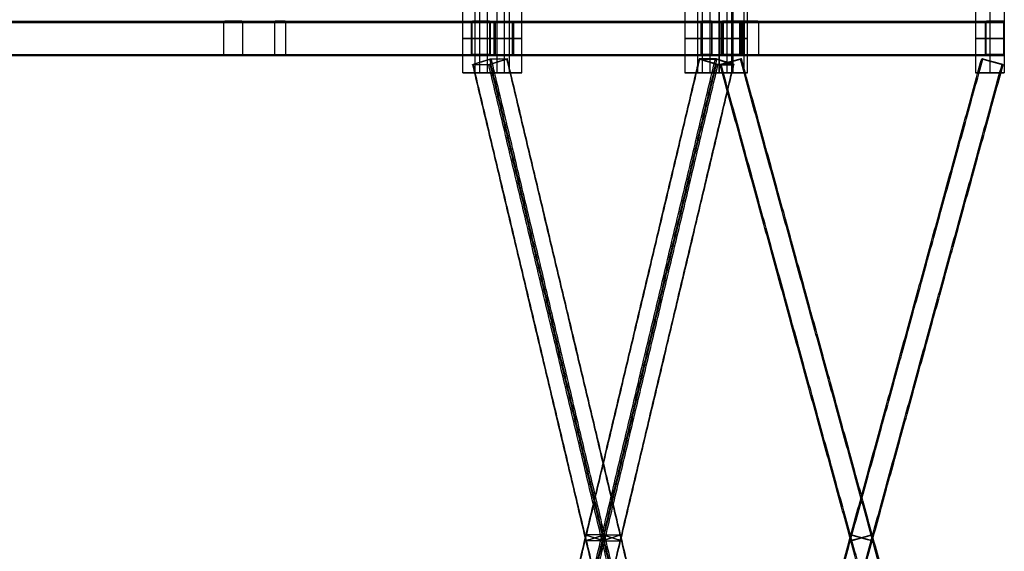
# Model space of a CAD drawing. Header units: metres. Extents: x -0.48 to 6.79, y -0.06 to 3.56.
# Tile 11 of 13: x 5.06 to 6.79, y 0.85 to 1.78. Entities that reach past the tile are written whole.
import ezdxf

# ---------------------------------------------------------------- set-up
doc = ezdxf.new("R2010")
doc.units = ezdxf.units.M
doc.layers.add('0 - Default', color=18, linetype='Continuous', true_color=0x000000)

msp = doc.modelspace()

# ---------------------------------------------------------------- linework, layer by layer
at = {"layer": '0 - Default'}
for p, q in [((5.8681, 1.7796, 1.6698), (5.8681, 1.7776, 1.6698)), ((5.9083, 1.7776, 1.6001), (5.9083, 1.7796, 1.6001)), ((6.264, 1.7776, 1.9009), (6.264, 1.7796, 1.9009)), ((6.3064, 1.7776, 1.8274), (6.3064, 1.7796, 1.8274)), ((6.311, 1.7796, 0.0974), (6.311, 1.7776, 0.0974)), ((6.7694, 1.7796, 0.0997), (6.7694, 1.7776, 0.0997)), ((5.8512, 1.7496, 1.66), (5.853, 1.7496, 1.661)), ((5.8832, 1.7496, 1.6786), (5.885, 1.7496, 1.6796)), ((5.8914, 1.7496, 1.5904), (5.8931, 1.7496, 1.5914)), ((5.9235, 1.7496, 1.6088), (5.9252, 1.7496, 1.6098)), ((6.2542, 1.7496, 1.8841), (6.2552, 1.7496, 1.8858)), ((6.2728, 1.7496, 1.9161), (6.2738, 1.7496, 1.9178)), ((6.2869, 1.7496, 1.8273), (6.2889, 1.7496, 1.8273)), ((6.2915, 1.7496, 0.0973), (6.2935, 1.7496, 0.0974)), ((6.3239, 1.7496, 1.8274), (6.3259, 1.7496, 1.8274)), ((6.3285, 1.7496, 0.0974), (6.3305, 1.7496, 0.0975)), ((6.7525, 1.7496, 0.0899), (6.7542, 1.7496, 0.0909)), ((6.7846, 1.7496, 0.1084), (6.7863, 1.7496, 0.1094)), ((5.8681, 1.7216, 1.6698), (5.8681, 1.7196, 1.6698)), ((5.9005, 1.714, 1.6421), (5.8989, 1.7134, 1.6411)), ((5.9083, 1.7196, 1.6001), (5.9083, 1.7216, 1.6001)), ((6.264, 1.7196, 1.9009), (6.264, 1.7216, 1.9009)), ((6.2672, 1.7134, 1.8537), (6.2655, 1.714, 1.8528)), ((6.3064, 1.7196, 1.8274), (6.3064, 1.7216, 1.8274)), ((6.311, 1.7216, 0.0974), (6.311, 1.7196, 0.0974)), ((6.3233, 1.7134, 0.0572), (6.3252, 1.714, 0.0572)), ((6.7466, 1.714, 0.0572), (6.7486, 1.7134, 0.0572)), ((6.7694, 1.7216, 0.0997), (6.7694, 1.7196, 0.0997)), ((5.8697, 1.7042, 1.6242), (5.868, 1.7036, 1.6233)), ((5.8703, 1.7088, 1.6569), (5.8693, 1.7088, 1.6587)), ((5.8993, 1.7088, 1.6067), (5.8983, 1.7088, 1.6084)), ((6.2678, 1.7088, 1.8864), (6.2668, 1.7088, 1.8882)), ((6.2876, 1.7036, 0.0572), (6.2895, 1.7042, 0.0572)), ((6.2968, 1.7088, 1.8362), (6.2958, 1.7088, 1.8379)), ((6.2981, 1.7036, 1.8716), (6.2964, 1.7042, 1.8706)), ((6.3064, 1.7088, 0.0272), (6.3064, 1.7088, 0.0292)), ((6.3064, 1.7088, 0.0852), (6.3064, 1.7088, 0.0872)), ((6.7654, 1.7088, 0.0272), (6.7654, 1.7088, 0.0292)), ((6.7654, 1.7088, 0.0852), (6.7654, 1.7088, 0.0872)), ((6.7823, 1.7042, 0.0572), (6.7842, 1.7036, 0.0572)), ((5.8582, 1.6896, 1.6869), (5.9182, 1.6896, 1.583)), ((5.8665, 1.6896, 1.6224), (5.9098, 1.6896, 1.6474)), ((6.2479, 1.6896, 1.9119), (6.3079, 1.6896, 1.808)), ((6.2995, 1.6896, 1.8724), (6.2562, 1.6896, 1.8474)), ((6.2859, 1.6896, 0.0572), (6.3359, 1.6896, 0.0572)), ((6.3109, 1.6896, 0.1172), (6.3109, 1.6896, -0.0028)), ((6.7859, 1.6896, 0.0572), (6.7359, 1.6896, 0.0572)), ((6.7609, 1.6896, 0.1172), (6.7609, 1.6896, -0.0028))]:
    msp.add_line(p, q, dxfattribs=at)
for points in [[(5.8365, 1.6896, 1.6744), (5.8365, 1.7496, 1.6744), (5.8365, 1.8096, 1.6744)], [(5.8582, 1.6896, 1.6869), (5.8582, 1.7496, 1.6869), (5.8582, 1.8096, 1.6869)], [(5.8665, 1.6896, 1.6224), (5.8665, 1.7496, 1.6224), (5.8665, 1.8096, 1.6224)], [(5.8798, 1.6896, 1.6994), (5.8798, 1.7496, 1.6994), (5.8798, 1.8096, 1.6994)], [(5.8965, 1.6896, 1.5705), (5.8965, 1.7496, 1.5705), (5.8965, 1.8096, 1.5705)], [(5.9098, 1.6896, 1.6474), (5.9098, 1.7496, 1.6474), (5.9098, 1.8096, 1.6474)], [(5.9182, 1.6896, 1.583), (5.9182, 1.7496, 1.583), (5.9182, 1.8096, 1.583)], [(5.9398, 1.6896, 1.5955), (5.9398, 1.7496, 1.5955), (5.9398, 1.8096, 1.5955)], [(6.2262, 1.8096, 1.8994), (6.2262, 1.7496, 1.8994), (6.2262, 1.6896, 1.8994)], [(6.2479, 1.8096, 1.9119), (6.2479, 1.7496, 1.9119), (6.2479, 1.6896, 1.9119)], [(6.2562, 1.8096, 1.8474), (6.2562, 1.7496, 1.8474), (6.2562, 1.6896, 1.8474)], [(6.2695, 1.8096, 1.9244), (6.2695, 1.7496, 1.9244), (6.2695, 1.6896, 1.9244)], [(6.2859, 1.6896, 0.1172), (6.2859, 1.7496, 0.1172), (6.2859, 1.8096, 0.1172)], [(6.2859, 1.6896, -0.0028), (6.2859, 1.7496, -0.0028), (6.2859, 1.8096, -0.0028)], [(6.2859, 1.6896, 0.0572), (6.2859, 1.7496, 0.0572), (6.2859, 1.8096, 0.0572)], [(6.2862, 1.8096, 1.7955), (6.2862, 1.7496, 1.7955), (6.2862, 1.6896, 1.7955)], [(6.2995, 1.8096, 1.8724), (6.2995, 1.7496, 1.8724), (6.2995, 1.6896, 1.8724)], [(6.3079, 1.8096, 1.808), (6.3079, 1.7496, 1.808), (6.3079, 1.6896, 1.808)], [(6.3109, 1.6896, 0.1172), (6.3109, 1.7496, 0.1172), (6.3109, 1.8096, 0.1172)], [(6.3109, 1.6896, -0.0028), (6.3109, 1.7496, -0.0028), (6.3109, 1.8096, -0.0028)], [(6.3295, 1.8096, 1.8205), (6.3295, 1.7496, 1.8205), (6.3295, 1.6896, 1.8205)], [(6.3359, 1.6896, 0.1172), (6.3359, 1.7496, 0.1172), (6.3359, 1.8096, 0.1172)], [(6.3359, 1.6896, -0.0028), (6.3359, 1.7496, -0.0028), (6.3359, 1.8096, -0.0028)], [(6.3359, 1.6896, 0.0572), (6.3359, 1.7496, 0.0572), (6.3359, 1.8096, 0.0572)], [(6.7359, 1.8096, 0.1172), (6.7359, 1.7496, 0.1172), (6.7359, 1.6896, 0.1172)], [(6.7359, 1.8096, -0.0028), (6.7359, 1.7496, -0.0028), (6.7359, 1.6896, -0.0028)], [(6.7359, 1.8096, 0.0572), (6.7359, 1.7496, 0.0572), (6.7359, 1.6896, 0.0572)], [(6.7609, 1.8096, 0.1172), (6.7609, 1.7496, 0.1172), (6.7609, 1.6896, 0.1172)], [(6.7609, 1.8096, -0.0028), (6.7609, 1.7496, -0.0028), (6.7609, 1.6896, -0.0028)], [(6.7859, 1.8096, 0.1172), (6.7859, 1.7496, 0.1172), (6.7859, 1.6896, 0.1172)], [(6.7859, 1.8096, -0.0028), (6.7859, 1.7496, -0.0028), (6.7859, 1.6896, -0.0028)], [(6.7859, 1.8096, 0.0572), (6.7859, 1.7496, 0.0572), (6.7859, 1.6896, 0.0572)], [(4.7592, 1.7796, 2.7547), (5.5072, 1.7796, 2.3203), (6.2552, 1.7796, 1.8858)], [(4.7768, 1.7796, 2.785), (5.5248, 1.7796, 2.3505), (6.2728, 1.7796, 1.9161)], [(4.9841, 1.7796, 3.1569), (5.4185, 1.7796, 2.409), (5.853, 1.7796, 1.661)], [(5.0143, 1.7796, 3.1745), (5.4488, 1.7796, 2.4265), (5.8832, 1.7796, 1.6786)], [(5.8931, 1.7796, 1.5914), (6.3237, 1.7796, 0.8412), (6.7542, 1.7796, 0.0909)], [(5.9235, 1.7796, 1.6088), (6.354, 1.7796, 0.8586), (6.7846, 1.7796, 0.1084)], [(6.2889, 1.7796, 1.8273), (6.2912, 1.7796, 0.9624), (6.2935, 1.7796, 0.0974)], [(6.3239, 1.7796, 1.8274), (6.3262, 1.7796, 0.9624), (6.3285, 1.7796, 0.0974)], [(4.7582, 1.7776, 2.753), (5.5062, 1.7776, 2.3185), (6.2542, 1.7776, 1.8841)], [(4.7778, 1.7776, 2.7867), (5.5258, 1.7776, 2.3523), (6.2738, 1.7776, 1.9178)], [(4.9823, 1.7776, 3.1559), (5.4168, 1.7776, 2.408), (5.8512, 1.7776, 1.66)], [(5.0161, 1.7776, 3.1755), (5.4505, 1.7776, 2.4275), (5.885, 1.7776, 1.6796)], [(5.853, 1.7216, 1.661), (5.853, 1.7496, 1.661), (5.853, 1.7776, 1.661)], [(5.853, 1.7776, 1.661), (5.8681, 1.7776, 1.6698), (5.8832, 1.7776, 1.6786)], [(5.8832, 1.7776, 1.6786), (5.8832, 1.7496, 1.6786), (5.8832, 1.7216, 1.6786)], [(5.8914, 1.7776, 1.5904), (6.3219, 1.7776, 0.8402), (6.7525, 1.7776, 0.0899)], [(5.9235, 1.7776, 1.6088), (5.9083, 1.7776, 1.6001), (5.8931, 1.7776, 1.5914)], [(5.8931, 1.7776, 1.5914), (5.8931, 1.7496, 1.5914), (5.8931, 1.7216, 1.5914)], [(5.9235, 1.7216, 1.6088), (5.9235, 1.7496, 1.6088), (5.9235, 1.7776, 1.6088)], [(5.9252, 1.7776, 1.6098), (6.3558, 1.7776, 0.8596), (6.7863, 1.7776, 0.1094)], [(6.2552, 1.7216, 1.8858), (6.2552, 1.7496, 1.8858), (6.2552, 1.7776, 1.8858)], [(6.2552, 1.7776, 1.8858), (6.264, 1.7776, 1.9009), (6.2728, 1.7776, 1.9161)], [(6.2728, 1.7776, 1.9161), (6.2728, 1.7496, 1.9161), (6.2728, 1.7216, 1.9161)], [(6.2869, 1.7776, 1.8273), (6.2892, 1.7776, 0.9623), (6.2915, 1.7776, 0.0973)], [(6.3239, 1.7776, 1.8274), (6.3064, 1.7776, 1.8274), (6.2889, 1.7776, 1.8273)], [(6.2889, 1.7776, 1.8273), (6.2889, 1.7496, 1.8273), (6.2889, 1.7216, 1.8273)], [(6.2935, 1.7216, 0.0974), (6.2935, 1.7496, 0.0974), (6.2935, 1.7776, 0.0974)], [(6.2935, 1.7776, 0.0974), (6.311, 1.7776, 0.0974), (6.3285, 1.7776, 0.0974)], [(6.3239, 1.7216, 1.8274), (6.3239, 1.7496, 1.8274), (6.3239, 1.7776, 1.8274)], [(6.3259, 1.7776, 1.8274), (6.3282, 1.7776, 0.9624), (6.3305, 1.7776, 0.0975)], [(6.3285, 1.7776, 0.0974), (6.3285, 1.7496, 0.0974), (6.3285, 1.7216, 0.0974)], [(6.7542, 1.7216, 0.0909), (6.7542, 1.7496, 0.0909), (6.7542, 1.7776, 0.0909)], [(6.7542, 1.7776, 0.0909), (6.7694, 1.7776, 0.0997), (6.7846, 1.7776, 0.1084)], [(6.7846, 1.7776, 0.1084), (6.7846, 1.7496, 0.1084), (6.7846, 1.7216, 0.1084)], [(5.8365, 1.7496, 1.6744), (5.8582, 1.7496, 1.6869), (5.8798, 1.7496, 1.6994)], [(5.8965, 1.7496, 1.5705), (5.8665, 1.7496, 1.6224), (5.8365, 1.7496, 1.6744)], [(5.8798, 1.7496, 1.6994), (5.9098, 1.7496, 1.6474), (5.9398, 1.7496, 1.5955)], [(5.9398, 1.7496, 1.5955), (5.9182, 1.7496, 1.583), (5.8965, 1.7496, 1.5705)], [(6.2695, 1.7496, 1.9244), (6.2479, 1.7496, 1.9119), (6.2262, 1.7496, 1.8994)], [(6.2262, 1.7496, 1.8994), (6.2562, 1.7496, 1.8474), (6.2862, 1.7496, 1.7955)], [(6.3295, 1.7496, 1.8205), (6.2995, 1.7496, 1.8724), (6.2695, 1.7496, 1.9244)], [(6.2859, 1.7496, 0.1172), (6.3109, 1.7496, 0.1172), (6.3359, 1.7496, 0.1172)], [(6.3359, 1.7496, -0.0028), (6.3109, 1.7496, -0.0028), (6.2859, 1.7496, -0.0028)], [(6.2859, 1.7496, -0.0028), (6.2859, 1.7496, 0.0572), (6.2859, 1.7496, 0.1172)], [(6.2862, 1.7496, 1.7955), (6.3079, 1.7496, 1.808), (6.3295, 1.7496, 1.8205)], [(6.3359, 1.7496, 0.1172), (6.3359, 1.7496, 0.0572), (6.3359, 1.7496, -0.0028)], [(6.7859, 1.7496, 0.1172), (6.7609, 1.7496, 0.1172), (6.7359, 1.7496, 0.1172)], [(6.7359, 1.7496, 0.1172), (6.7359, 1.7496, 0.0572), (6.7359, 1.7496, -0.0028)], [(6.7359, 1.7496, -0.0028), (6.7609, 1.7496, -0.0028), (6.7859, 1.7496, -0.0028)], [(6.7859, 1.7496, -0.0028), (6.7859, 1.7496, 0.0572), (6.7859, 1.7496, 0.1172)], [(4.7582, 1.7216, 2.753), (5.5062, 1.7216, 2.3185), (6.2542, 1.7216, 1.8841)], [(4.7592, 1.7196, 2.7547), (5.5072, 1.7196, 2.3203), (6.2552, 1.7196, 1.8858)], [(4.7768, 1.7196, 2.785), (5.5248, 1.7196, 2.3505), (6.2728, 1.7196, 1.9161)], [(4.7778, 1.7216, 2.7867), (5.5258, 1.7216, 2.3523), (6.2738, 1.7216, 1.9178)], [(4.9823, 1.7216, 3.1559), (5.4168, 1.7216, 2.408), (5.8512, 1.7216, 1.66)], [(4.9841, 1.7196, 3.1569), (5.4185, 1.7196, 2.409), (5.853, 1.7196, 1.661)], [(5.0143, 1.7196, 3.1745), (5.4488, 1.7196, 2.4265), (5.8832, 1.7196, 1.6786)], [(5.0161, 1.7216, 3.1755), (5.4505, 1.7216, 2.4275), (5.885, 1.7216, 1.6796)], [(5.8832, 1.7216, 1.6786), (5.8681, 1.7216, 1.6698), (5.853, 1.7216, 1.661)], [(5.854, 0.046, 1.6475), (6.0527, 0.88, 1.7623), (6.2515, 1.714, 1.877)], [(5.8547, 0.0455, 1.6502), (6.0534, 0.8794, 1.765), (6.2522, 1.7134, 1.8797)], [(5.8849, 1.7134, 1.6654), (5.8703, 1.7088, 1.6569), (5.8557, 1.7042, 1.6485)], [(5.882, 0.046, 1.599), (6.0807, 0.88, 1.7138), (6.2795, 1.714, 1.8285)], [(5.8837, 1.7042, 1.6), (5.8983, 1.7088, 1.6084), (5.9129, 1.7134, 1.6169)], [(6.2814, 0.0455, 1.8966), (6.0826, 0.8794, 1.7818), (5.8839, 1.7134, 1.6671)], [(5.8847, 0.0455, 1.5983), (6.0834, 0.8794, 1.713), (6.2822, 1.7134, 1.8278)], [(5.9129, 1.7134, 1.6169), (5.8989, 1.7134, 1.6411), (5.8849, 1.7134, 1.6654)], [(6.2841, 0.046, 1.8958), (6.0853, 0.88, 1.7811), (5.8865, 1.714, 1.6663)], [(5.8914, 1.7216, 1.5904), (6.3219, 1.7216, 0.8402), (6.7525, 1.7216, 0.0899)], [(5.8931, 1.7216, 1.5914), (5.9083, 1.7216, 1.6001), (5.9235, 1.7216, 1.6088)], [(5.8931, 1.7196, 1.5914), (6.3237, 1.7196, 0.8412), (6.7542, 1.7196, 0.0909)], [(6.3114, 0.0455, 1.8446), (6.1126, 0.8794, 1.7299), (5.9139, 1.7134, 1.6151)], [(6.3121, 0.046, 1.8473), (6.1133, 0.88, 1.7326), (5.9145, 1.714, 1.6178)], [(5.9235, 1.7196, 1.6088), (6.354, 1.7196, 0.8586), (6.7846, 1.7196, 0.1084)], [(5.9252, 1.7216, 1.6098), (6.3558, 1.7216, 0.8596), (6.7863, 1.7216, 0.1094)], [(6.2824, 1.7042, 1.8949), (6.2678, 1.7088, 1.8864), (6.2532, 1.7134, 1.878)], [(6.2532, 1.7134, 1.878), (6.2672, 1.7134, 1.8537), (6.2812, 1.7134, 1.8295)], [(6.2728, 1.7216, 1.9161), (6.264, 1.7216, 1.9009), (6.2552, 1.7216, 1.8858)], [(6.2812, 1.7134, 1.8295), (6.2958, 1.7088, 1.8379), (6.3104, 1.7042, 1.8464)], [(6.2869, 1.7216, 1.8273), (6.2892, 1.7216, 0.9623), (6.2915, 1.7216, 0.0973)], [(6.2876, 0.046, 0.0852), (6.5171, 0.88, 0.0852), (6.7466, 1.714, 0.0852)], [(6.2876, 0.046, 0.0292), (6.5171, 0.88, 0.0292), (6.7466, 1.714, 0.0292)], [(6.2889, 1.7216, 1.8273), (6.3064, 1.7216, 1.8274), (6.3239, 1.7216, 1.8274)], [(6.2889, 1.7196, 1.8273), (6.2912, 1.7196, 0.9624), (6.2935, 1.7196, 0.0974)], [(6.2895, 0.0455, 0.0872), (6.519, 0.8794, 0.0872), (6.7486, 1.7134, 0.0872)], [(6.2895, 0.0455, 0.0272), (6.519, 0.8794, 0.0272), (6.7486, 1.7134, 0.0272)], [(6.2895, 1.7042, 0.0292), (6.3064, 1.7088, 0.0292), (6.3233, 1.7134, 0.0292)], [(6.3233, 1.7134, 0.0852), (6.3064, 1.7088, 0.0852), (6.2895, 1.7042, 0.0852)], [(6.3285, 1.7216, 0.0974), (6.311, 1.7216, 0.0974), (6.2935, 1.7216, 0.0974)], [(6.3233, 1.7134, 0.0292), (6.3233, 1.7134, 0.0572), (6.3233, 1.7134, 0.0852)], [(6.7823, 0.0455, 0.0872), (6.5528, 0.8794, 0.0872), (6.3233, 1.7134, 0.0872)], [(6.7823, 0.0455, 0.0272), (6.5528, 0.8794, 0.0272), (6.3233, 1.7134, 0.0272)], [(6.3239, 1.7196, 1.8274), (6.3262, 1.7196, 0.9624), (6.3285, 1.7196, 0.0974)], [(6.7842, 0.046, 0.0292), (6.5547, 0.88, 0.0292), (6.3252, 1.714, 0.0292)], [(6.7842, 0.046, 0.0852), (6.5547, 0.88, 0.0852), (6.3252, 1.714, 0.0852)], [(6.3259, 1.7216, 1.8274), (6.3282, 1.7216, 0.9624), (6.3305, 1.7216, 0.0975)], [(6.7486, 1.7134, 0.0292), (6.7654, 1.7088, 0.0292), (6.7823, 1.7042, 0.0292)], [(6.7823, 1.7042, 0.0852), (6.7654, 1.7088, 0.0852), (6.7486, 1.7134, 0.0852)], [(6.7486, 1.7134, 0.0852), (6.7486, 1.7134, 0.0572), (6.7486, 1.7134, 0.0292)], [(6.7846, 1.7216, 0.1084), (6.7694, 1.7216, 0.0997), (6.7542, 1.7216, 0.0909)], [(6.2515, 0.0356, 1.877), (6.0527, 0.8696, 1.7623), (5.854, 1.7036, 1.6475)], [(6.2522, 0.0362, 1.8797), (6.0534, 0.8702, 1.765), (5.8547, 1.7042, 1.6502)], [(5.8557, 1.7042, 1.6485), (5.8697, 1.7042, 1.6242), (5.8837, 1.7042, 1.6)], [(6.2795, 0.0356, 1.8285), (6.0807, 0.8696, 1.7138), (5.882, 1.7036, 1.599)], [(5.8839, 0.0362, 1.6671), (6.0826, 0.8702, 1.7818), (6.2814, 1.7042, 1.8966)], [(6.2822, 0.0362, 1.8278), (6.0834, 0.8702, 1.713), (5.8847, 1.7042, 1.5983)], [(5.8865, 0.0356, 1.6663), (6.0853, 0.8696, 1.7811), (6.2841, 1.7036, 1.8958)], [(5.9139, 0.0362, 1.6151), (6.1126, 0.8702, 1.7299), (6.3114, 1.7042, 1.8446)], [(5.9145, 0.0356, 1.6178), (6.1133, 0.8696, 1.7326), (6.3121, 1.7036, 1.8473)], [(6.3104, 1.7042, 1.8464), (6.2964, 1.7042, 1.8706), (6.2824, 1.7042, 1.8949)], [(6.7466, 0.0356, 0.0852), (6.5171, 0.8696, 0.0852), (6.2876, 1.7036, 0.0852)], [(6.7466, 0.0356, 0.0292), (6.5171, 0.8696, 0.0292), (6.2876, 1.7036, 0.0292)], [(6.2895, 1.7042, 0.0852), (6.2895, 1.7042, 0.0572), (6.2895, 1.7042, 0.0292)], [(6.7486, 0.0362, 0.0872), (6.519, 0.8702, 0.0872), (6.2895, 1.7042, 0.0872)], [(6.7486, 0.0362, 0.0272), (6.519, 0.8702, 0.0272), (6.2895, 1.7042, 0.0272)], [(6.3233, 0.0362, 0.0872), (6.5528, 0.8702, 0.0872), (6.7823, 1.7042, 0.0872)], [(6.3233, 0.0362, 0.0272), (6.5528, 0.8702, 0.0272), (6.7823, 1.7042, 0.0272)], [(6.3252, 0.0356, 0.0292), (6.5547, 0.8696, 0.0292), (6.7842, 1.7036, 0.0292)], [(6.3252, 0.0356, 0.0852), (6.5547, 0.8696, 0.0852), (6.7842, 1.7036, 0.0852)], [(6.7823, 1.7042, 0.0292), (6.7823, 1.7042, 0.0572), (6.7823, 1.7042, 0.0852)], [(5.8365, 1.6896, 1.6744), (5.8582, 1.6896, 1.6869), (5.8798, 1.6896, 1.6994)], [(5.8965, 1.6896, 1.5705), (5.8665, 1.6896, 1.6224), (5.8365, 1.6896, 1.6744)], [(5.8798, 1.6896, 1.6994), (5.9098, 1.6896, 1.6474), (5.9398, 1.6896, 1.5955)], [(5.9398, 1.6896, 1.5955), (5.9182, 1.6896, 1.583), (5.8965, 1.6896, 1.5705)], [(6.2695, 1.6896, 1.9244), (6.2479, 1.6896, 1.9119), (6.2262, 1.6896, 1.8994)], [(6.2262, 1.6896, 1.8994), (6.2562, 1.6896, 1.8474), (6.2862, 1.6896, 1.7955)], [(6.3295, 1.6896, 1.8205), (6.2995, 1.6896, 1.8724), (6.2695, 1.6896, 1.9244)], [(6.2859, 1.6896, 0.1172), (6.3109, 1.6896, 0.1172), (6.3359, 1.6896, 0.1172)], [(6.3359, 1.6896, -0.0028), (6.3109, 1.6896, -0.0028), (6.2859, 1.6896, -0.0028)], [(6.2859, 1.6896, -0.0028), (6.2859, 1.6896, 0.0572), (6.2859, 1.6896, 0.1172)], [(6.2862, 1.6896, 1.7955), (6.3079, 1.6896, 1.808), (6.3295, 1.6896, 1.8205)], [(6.3359, 1.6896, 0.1172), (6.3359, 1.6896, 0.0572), (6.3359, 1.6896, -0.0028)], [(6.7859, 1.6896, 0.1172), (6.7609, 1.6896, 0.1172), (6.7359, 1.6896, 0.1172)], [(6.7359, 1.6896, 0.1172), (6.7359, 1.6896, 0.0572), (6.7359, 1.6896, -0.0028)], [(6.7359, 1.6896, -0.0028), (6.7609, 1.6896, -0.0028), (6.7859, 1.6896, -0.0028)], [(6.7859, 1.6896, -0.0028), (6.7859, 1.6896, 0.0572), (6.7859, 1.6896, 0.1172)]]:
    msp.add_open_spline(points, degree=2, dxfattribs=at)
at = {"layer": '0 - Default', "extrusion": (0.502266, 0, -0.864713)}
for points in [[(5.4168, 1.7216, 2.408), (5.4168, 1.7496, 2.408), (5.4168, 1.7776, 2.408), (5.4168, 1.7796, 2.408), (5.4185, 1.7796, 2.409), (5.4336, 1.7796, 2.4177), (5.4488, 1.7796, 2.4265), (5.4505, 1.7796, 2.4275), (5.4505, 1.7776, 2.4275), (5.4505, 1.7496, 2.4275), (5.4505, 1.7216, 2.4275), (5.4505, 1.7196, 2.4275), (5.4488, 1.7196, 2.4265), (5.4336, 1.7196, 2.4177), (5.4185, 1.7196, 2.409), (5.4168, 1.7196, 2.408), (5.4168, 1.7216, 2.408)], [(5.8512, 1.7216, 1.66), (5.8512, 1.7496, 1.66), (5.8512, 1.7776, 1.66), (5.8512, 1.7796, 1.66), (5.853, 1.7796, 1.661), (5.8681, 1.7796, 1.6698), (5.8832, 1.7796, 1.6786), (5.885, 1.7796, 1.6796), (5.885, 1.7776, 1.6796), (5.885, 1.7496, 1.6796), (5.885, 1.7216, 1.6796), (5.885, 1.7196, 1.6796), (5.8832, 1.7196, 1.6786), (5.8681, 1.7196, 1.6698), (5.853, 1.7196, 1.661), (5.8512, 1.7196, 1.66), (5.8512, 1.7216, 1.66)]]:
    msp.add_rational_spline(points, [1, 1, 1, 0.707106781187, 1, 1, 1, 0.707106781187, 1, 1, 1, 0.707106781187, 1, 1, 1, 0.707106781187, 1], degree=2, knots=[0, 0, 0, 0.056, 0.056, 0.0591416, 0.0591416, 0.0941416, 0.0941416, 0.0972832, 0.0972832, 0.1532832, 0.1532832, 0.1564248, 0.1564248, 0.1914248, 0.1914248, 0.1945664, 0.1945664, 0.1945664], dxfattribs=at)
at = {"layer": '0 - Default', "extrusion": (0.864713, 7.43503e-15, -0.502266)}
msp.add_rational_spline([(5.5062, 1.7216, 2.3185), (5.5062, 1.7496, 2.3185), (5.5062, 1.7776, 2.3185), (5.5062, 1.7796, 2.3185), (5.5072, 1.7796, 2.3203), (5.516, 1.7796, 2.3354), (5.5248, 1.7796, 2.3505), (5.5258, 1.7796, 2.3523), (5.5258, 1.7776, 2.3523), (5.5258, 1.7496, 2.3523), (5.5258, 1.7216, 2.3523), (5.5258, 1.7196, 2.3523), (5.5248, 1.7196, 2.3505), (5.516, 1.7196, 2.3354), (5.5072, 1.7196, 2.3203), (5.5062, 1.7196, 2.3185), (5.5062, 1.7216, 2.3185)], [1, 1, 1, 0.707106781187, 1, 1, 1, 0.707106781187, 1, 1, 1, 0.707106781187, 1, 1, 1, 0.707106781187, 1], degree=2, knots=[0, 0, 0, 0.056, 0.056, 0.0591416, 0.0591416, 0.0941416, 0.0941416, 0.0972832, 0.0972832, 0.1532832, 0.1532832, 0.1564248, 0.1564248, 0.1914248, 0.1914248, 0.1945664, 0.1945664, 0.1945664], dxfattribs=at)
at = {"layer": '0 - Default', "extrusion": (0.497731, -1.05777e-14, -0.867332)}
msp.add_rational_spline([(5.8914, 1.7216, 1.5904), (5.8914, 1.7196, 1.5904), (5.8931, 1.7196, 1.5914), (5.9083, 1.7196, 1.6001), (5.9235, 1.7196, 1.6088), (5.9252, 1.7196, 1.6098), (5.9252, 1.7216, 1.6098), (5.9252, 1.7496, 1.6098), (5.9252, 1.7776, 1.6098), (5.9252, 1.7796, 1.6098), (5.9235, 1.7796, 1.6088), (5.9083, 1.7796, 1.6001), (5.8931, 1.7796, 1.5914), (5.8914, 1.7796, 1.5904), (5.8914, 1.7776, 1.5904), (5.8914, 1.7496, 1.5904), (5.8914, 1.7216, 1.5904)], [1, 0.707106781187, 1, 1, 1, 0.707106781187, 1, 1, 1, 0.707106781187, 1, 1, 1, 0.707106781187, 1, 1, 1], degree=2, knots=[-0.1945664, -0.1945664, -0.1945664, -0.1914248, -0.1914248, -0.1564248, -0.1564248, -0.1532832, -0.1532832, -0.0972832, -0.0972832, -0.0941416, -0.0941416, -0.0591416, -0.0591416, -0.056, -0.056, 0, 0, 0], dxfattribs=at)
at = {"layer": '0 - Default', "extrusion": (0.864713, 3.71751e-15, -0.502266)}
msp.add_rational_spline([(6.2542, 1.7216, 1.8841), (6.2542, 1.7496, 1.8841), (6.2542, 1.7776, 1.8841), (6.2542, 1.7796, 1.8841), (6.2552, 1.7796, 1.8858), (6.264, 1.7796, 1.9009), (6.2728, 1.7796, 1.9161), (6.2738, 1.7796, 1.9178), (6.2738, 1.7776, 1.9178), (6.2738, 1.7496, 1.9178), (6.2738, 1.7216, 1.9178), (6.2738, 1.7196, 1.9178), (6.2728, 1.7196, 1.9161), (6.264, 1.7196, 1.9009), (6.2552, 1.7196, 1.8858), (6.2542, 1.7196, 1.8841), (6.2542, 1.7216, 1.8841)], [1, 1, 1, 0.707106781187, 1, 1, 1, 0.707106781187, 1, 1, 1, 0.707106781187, 1, 1, 1, 0.707106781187, 1], degree=2, knots=[0, 0, 0, 0.056, 0.056, 0.0591416, 0.0591416, 0.0941416, 0.0941416, 0.0972832, 0.0972832, 0.1532832, 0.1532832, 0.1564248, 0.1564248, 0.1914248, 0.1914248, 0.1945664, 0.1945664, 0.1945664], dxfattribs=at)
at = {"layer": '0 - Default', "extrusion": (-0.002618, 3.73925e-15, 0.999997)}
msp.add_rational_spline([(6.2869, 1.7216, 1.8273), (6.2869, 1.7196, 1.8273), (6.2889, 1.7196, 1.8273), (6.3064, 1.7196, 1.8274), (6.3239, 1.7196, 1.8274), (6.3259, 1.7196, 1.8274), (6.3259, 1.7216, 1.8274), (6.3259, 1.7496, 1.8274), (6.3259, 1.7776, 1.8274), (6.3259, 1.7796, 1.8274), (6.3239, 1.7796, 1.8274), (6.3064, 1.7796, 1.8274), (6.2889, 1.7796, 1.8273), (6.2869, 1.7796, 1.8273), (6.2869, 1.7776, 1.8273), (6.2869, 1.7496, 1.8273), (6.2869, 1.7216, 1.8273)], [1, 0.707106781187, 1, 1, 1, 0.707106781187, 1, 1, 1, 0.707106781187, 1, 1, 1, 0.707106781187, 1, 1, 1], degree=2, knots=[-0.1945664, -0.1945664, -0.1945664, -0.1914248, -0.1914248, -0.1564248, -0.1564248, -0.1532832, -0.1532832, -0.0972832, -0.0972832, -0.0941416, -0.0941416, -0.0591416, -0.0591416, -0.056, -0.056, 0, 0, 0], dxfattribs=at)
at = {"layer": '0 - Default', "extrusion": (-0.002618, 7.74637e-17, 0.999997)}
for points in [[(6.2892, 1.7216, 0.9623), (6.2892, 1.7496, 0.9623), (6.2892, 1.7776, 0.9623), (6.2892, 1.7796, 0.9623), (6.2912, 1.7796, 0.9624), (6.3087, 1.7796, 0.9624), (6.3262, 1.7796, 0.9624), (6.3282, 1.7796, 0.9624), (6.3282, 1.7776, 0.9624), (6.3282, 1.7496, 0.9624), (6.3282, 1.7216, 0.9624), (6.3282, 1.7196, 0.9624), (6.3262, 1.7196, 0.9624), (6.3087, 1.7196, 0.9624), (6.2912, 1.7196, 0.9624), (6.2892, 1.7196, 0.9623), (6.2892, 1.7216, 0.9623)], [(6.2915, 1.7216, 0.0973), (6.2915, 1.7496, 0.0973), (6.2915, 1.7776, 0.0973), (6.2915, 1.7796, 0.0973), (6.2935, 1.7796, 0.0974), (6.311, 1.7796, 0.0974), (6.3285, 1.7796, 0.0974), (6.3305, 1.7796, 0.0975), (6.3305, 1.7776, 0.0975), (6.3305, 1.7496, 0.0975), (6.3305, 1.7216, 0.0975), (6.3305, 1.7196, 0.0975), (6.3285, 1.7196, 0.0974), (6.311, 1.7196, 0.0974), (6.2935, 1.7196, 0.0974), (6.2915, 1.7196, 0.0973), (6.2915, 1.7216, 0.0973)]]:
    msp.add_rational_spline(points, [1, 1, 1, 0.707106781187, 1, 1, 1, 0.707106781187, 1, 1, 1, 0.707106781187, 1, 1, 1, 0.707106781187, 1], degree=2, knots=[0, 0, 0, 0.056, 0.056, 0.0591416, 0.0591416, 0.0941416, 0.0941416, 0.0972832, 0.0972832, 0.1532832, 0.1532832, 0.1564248, 0.1564248, 0.1914248, 0.1914248, 0.1945664, 0.1945664, 0.1945664], dxfattribs=at)
at = {"layer": '0 - Default', "extrusion": (0.497731, -8.97278e-15, -0.867332)}
msp.add_rational_spline([(6.3219, 1.7216, 0.8402), (6.3219, 1.7496, 0.8402), (6.3219, 1.7776, 0.8402), (6.3219, 1.7796, 0.8402), (6.3237, 1.7796, 0.8412), (6.3388, 1.7796, 0.8499), (6.354, 1.7796, 0.8586), (6.3558, 1.7796, 0.8596), (6.3558, 1.7776, 0.8596), (6.3558, 1.7496, 0.8596), (6.3558, 1.7216, 0.8596), (6.3558, 1.7196, 0.8596), (6.354, 1.7196, 0.8586), (6.3388, 1.7196, 0.8499), (6.3237, 1.7196, 0.8412), (6.3219, 1.7196, 0.8402), (6.3219, 1.7216, 0.8402)], [1, 1, 1, 0.707106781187, 1, 1, 1, 0.707106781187, 1, 1, 1, 0.707106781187, 1, 1, 1, 0.707106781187, 1], degree=2, knots=[0, 0, 0, 0.056, 0.056, 0.0591416, 0.0591416, 0.0941416, 0.0941416, 0.0972832, 0.0972832, 0.1532832, 0.1532832, 0.1564248, 0.1564248, 0.1914248, 0.1914248, 0.1945664, 0.1945664, 0.1945664], dxfattribs=at)
at = {"layer": '0 - Default', "extrusion": (0.497731, -1.07783e-14, -0.867332)}
msp.add_rational_spline([(6.7525, 1.7216, 0.0899), (6.7525, 1.7496, 0.0899), (6.7525, 1.7776, 0.0899), (6.7525, 1.7796, 0.0899), (6.7542, 1.7796, 0.0909), (6.7694, 1.7796, 0.0997), (6.7846, 1.7796, 0.1084), (6.7863, 1.7796, 0.1094), (6.7863, 1.7776, 0.1094), (6.7863, 1.7496, 0.1094), (6.7863, 1.7216, 0.1094), (6.7863, 1.7196, 0.1094), (6.7846, 1.7196, 0.1084), (6.7694, 1.7196, 0.0997), (6.7542, 1.7196, 0.0909), (6.7525, 1.7196, 0.0899), (6.7525, 1.7216, 0.0899)], [1, 1, 1, 0.707106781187, 1, 1, 1, 0.707106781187, 1, 1, 1, 0.707106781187, 1, 1, 1, 0.707106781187, 1], degree=2, knots=[0, 0, 0, 0.056, 0.056, 0.0591416, 0.0591416, 0.0941416, 0.0941416, 0.0972832, 0.0972832, 0.1532832, 0.1532832, 0.1564248, 0.1564248, 0.1914248, 0.1914248, 0.1945664, 0.1945664, 0.1945664], dxfattribs=at)
at = {"layer": '0 - Default', "extrusion": (0.229783, -0.964158, 0.132665)}
for points in [[(5.9145, 1.714, 1.6178), (5.9005, 1.714, 1.6421), (5.8865, 1.714, 1.6663), (5.8855, 1.714, 1.6681), (5.8839, 1.7134, 1.6671), (5.8693, 1.7088, 1.6587), (5.8547, 1.7042, 1.6502), (5.853, 1.7036, 1.6493), (5.854, 1.7036, 1.6475), (5.868, 1.7036, 1.6233), (5.882, 1.7036, 1.599), (5.883, 1.7036, 1.5973), (5.8847, 1.7042, 1.5983), (5.8993, 1.7088, 1.6067), (5.9139, 1.7134, 1.6151), (5.9155, 1.714, 1.6161), (5.9145, 1.714, 1.6178)], [(6.1133, 0.88, 1.7326), (6.0993, 0.88, 1.7568), (6.0853, 0.88, 1.7811), (6.0843, 0.88, 1.7828), (6.0826, 0.8794, 1.7818), (6.068, 0.8748, 1.7734), (6.0534, 0.8702, 1.765), (6.0517, 0.8696, 1.764), (6.0527, 0.8696, 1.7623), (6.0667, 0.8696, 1.738), (6.0807, 0.8696, 1.7138), (6.0817, 0.8696, 1.712), (6.0834, 0.8702, 1.713), (6.098, 0.8748, 1.7215), (6.1126, 0.8794, 1.7299), (6.1143, 0.88, 1.7309), (6.1133, 0.88, 1.7326)]]:
    msp.add_rational_spline(points, [1, 1, 1, 0.707106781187, 1, 1, 1, 0.707106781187, 1, 1, 1, 0.707106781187, 1, 1, 1, 0.707106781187, 1], degree=2, knots=[0, 0, 0, 0.056, 0.056, 0.0591416, 0.0591416, 0.0941416, 0.0941416, 0.0972832, 0.0972832, 0.1532832, 0.1532832, 0.1564248, 0.1564248, 0.1914248, 0.1914248, 0.1945664, 0.1945664, 0.1945664], dxfattribs=at)
at = {"layer": '0 - Default', "extrusion": (0.229783, 0.964158, 0.132665)}
msp.add_rational_spline([(6.3121, 1.7036, 1.8473), (6.2981, 1.7036, 1.8716), (6.2841, 1.7036, 1.8958), (6.2831, 1.7036, 1.8976), (6.2814, 1.7042, 1.8966), (6.2668, 1.7088, 1.8882), (6.2522, 1.7134, 1.8797), (6.2505, 1.714, 1.8788), (6.2515, 1.714, 1.877), (6.2655, 1.714, 1.8528), (6.2795, 1.714, 1.8285), (6.2805, 1.714, 1.8268), (6.2822, 1.7134, 1.8278), (6.2968, 1.7088, 1.8362), (6.3114, 1.7042, 1.8446), (6.3131, 1.7036, 1.8456), (6.3121, 1.7036, 1.8473)], [1, 1, 1, 0.707106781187, 1, 1, 1, 0.707106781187, 1, 1, 1, 0.707106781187, 1, 1, 1, 0.707106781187, 1], degree=2, knots=[0, 0, 0, 0.056, 0.056, 0.0591416, 0.0591416, 0.0941416, 0.0941416, 0.0972832, 0.0972832, 0.1532832, 0.1532832, 0.1564248, 0.1564248, 0.1914248, 0.1914248, 0.1945664, 0.1945664, 0.1945664], dxfattribs=at)
at = {"layer": '0 - Default', "extrusion": (-0.26533, 0.964158, 5.07614e-08)}
for points in [[(6.3252, 1.714, 0.0292), (6.3252, 1.714, 0.0572), (6.3252, 1.714, 0.0852), (6.3252, 1.714, 0.0872), (6.3233, 1.7134, 0.0872), (6.3064, 1.7088, 0.0872), (6.2895, 1.7042, 0.0872), (6.2876, 1.7036, 0.0872), (6.2876, 1.7036, 0.0852), (6.2876, 1.7036, 0.0572), (6.2876, 1.7036, 0.0292), (6.2876, 1.7036, 0.0272), (6.2895, 1.7042, 0.0272), (6.3064, 1.7088, 0.0272), (6.3233, 1.7134, 0.0272), (6.3252, 1.714, 0.0272), (6.3252, 1.714, 0.0292)], [(6.5547, 0.88, 0.0292), (6.5547, 0.88, 0.0572), (6.5547, 0.88, 0.0852), (6.5547, 0.88, 0.0872), (6.5528, 0.8794, 0.0872), (6.5359, 0.8748, 0.0872), (6.519, 0.8702, 0.0872), (6.5171, 0.8696, 0.0872), (6.5171, 0.8696, 0.0852), (6.5171, 0.8696, 0.0572), (6.5171, 0.8696, 0.0292), (6.5171, 0.8696, 0.0272), (6.519, 0.8702, 0.0272), (6.5359, 0.8748, 0.0272), (6.5528, 0.8794, 0.0272), (6.5547, 0.88, 0.0272), (6.5547, 0.88, 0.0292)]]:
    msp.add_rational_spline(points, [1, 1, 1, 0.707106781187, 1, 1, 1, 0.707106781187, 1, 1, 1, 0.707106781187, 1, 1, 1, 0.707106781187, 1], degree=2, knots=[0, 0, 0, 0.056, 0.056, 0.0591416, 0.0591416, 0.0941416, 0.0941416, 0.0972832, 0.0972832, 0.1532832, 0.1532832, 0.1564248, 0.1564248, 0.1914248, 0.1914248, 0.1945664, 0.1945664, 0.1945664], dxfattribs=at)
at = {"layer": '0 - Default', "extrusion": (0.26533, 0.964158, -5.07614e-08)}
msp.add_rational_spline([(6.7842, 1.7036, 0.0292), (6.7842, 1.7036, 0.0572), (6.7842, 1.7036, 0.0852), (6.7842, 1.7036, 0.0872), (6.7823, 1.7042, 0.0872), (6.7654, 1.7088, 0.0872), (6.7486, 1.7134, 0.0872), (6.7466, 1.714, 0.0872), (6.7466, 1.714, 0.0852), (6.7466, 1.714, 0.0572), (6.7466, 1.714, 0.0292), (6.7466, 1.714, 0.0272), (6.7486, 1.7134, 0.0272), (6.7654, 1.7088, 0.0272), (6.7823, 1.7042, 0.0272), (6.7842, 1.7036, 0.0272), (6.7842, 1.7036, 0.0292)], [1, 1, 1, 0.707106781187, 1, 1, 1, 0.707106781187, 1, 1, 1, 0.707106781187, 1, 1, 1, 0.707106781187, 1], degree=2, knots=[0, 0, 0, 0.056, 0.056, 0.0591416, 0.0591416, 0.0941416, 0.0941416, 0.0972832, 0.0972832, 0.1532832, 0.1532832, 0.1564248, 0.1564248, 0.1914248, 0.1914248, 0.1945664, 0.1945664, 0.1945664], dxfattribs=at)
at = {"layer": '0 - Default', "extrusion": (-0.229783, -0.964158, -0.132665)}
msp.add_rational_spline([(6.1133, 0.8696, 1.7326), (6.0993, 0.8696, 1.7568), (6.0853, 0.8696, 1.7811), (6.0843, 0.8696, 1.7828), (6.0826, 0.8702, 1.7818), (6.068, 0.8748, 1.7734), (6.0534, 0.8794, 1.765), (6.0517, 0.88, 1.764), (6.0527, 0.88, 1.7623), (6.0667, 0.88, 1.738), (6.0807, 0.88, 1.7138), (6.0817, 0.88, 1.712), (6.0834, 0.8794, 1.713), (6.098, 0.8748, 1.7215), (6.1126, 0.8702, 1.7299), (6.1143, 0.8696, 1.7309), (6.1133, 0.8696, 1.7326)], [1, 1, 1, 0.707106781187, 1, 1, 1, 0.707106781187, 1, 1, 1, 0.707106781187, 1, 1, 1, 0.707106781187, 1], degree=2, knots=[0, 0, 0, 0.056, 0.056, 0.0591416, 0.0591416, 0.0941416, 0.0941416, 0.0972832, 0.0972832, 0.1532832, 0.1532832, 0.1564248, 0.1564248, 0.1914248, 0.1914248, 0.1945664, 0.1945664, 0.1945664], dxfattribs=at)
at = {"layer": '0 - Default', "extrusion": (-0.26533, -0.964158, 5.07614e-08)}
msp.add_rational_spline([(6.5547, 0.8696, 0.0292), (6.5547, 0.8696, 0.0572), (6.5547, 0.8696, 0.0852), (6.5547, 0.8696, 0.0872), (6.5528, 0.8702, 0.0872), (6.5359, 0.8748, 0.0872), (6.519, 0.8794, 0.0872), (6.5171, 0.88, 0.0872), (6.5171, 0.88, 0.0852), (6.5171, 0.88, 0.0572), (6.5171, 0.88, 0.0292), (6.5171, 0.88, 0.0272), (6.519, 0.8794, 0.0272), (6.5359, 0.8748, 0.0272), (6.5528, 0.8702, 0.0272), (6.5547, 0.8696, 0.0272), (6.5547, 0.8696, 0.0292)], [1, 1, 1, 0.707106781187, 1, 1, 1, 0.707106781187, 1, 1, 1, 0.707106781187, 1, 1, 1, 0.707106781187, 1], degree=2, knots=[0, 0, 0, 0.056, 0.056, 0.0591416, 0.0591416, 0.0941416, 0.0941416, 0.0972832, 0.0972832, 0.1532832, 0.1532832, 0.1564248, 0.1564248, 0.1914248, 0.1914248, 0.1945664, 0.1945664, 0.1945664], dxfattribs=at)

doc.saveas('drawing.dxf')
